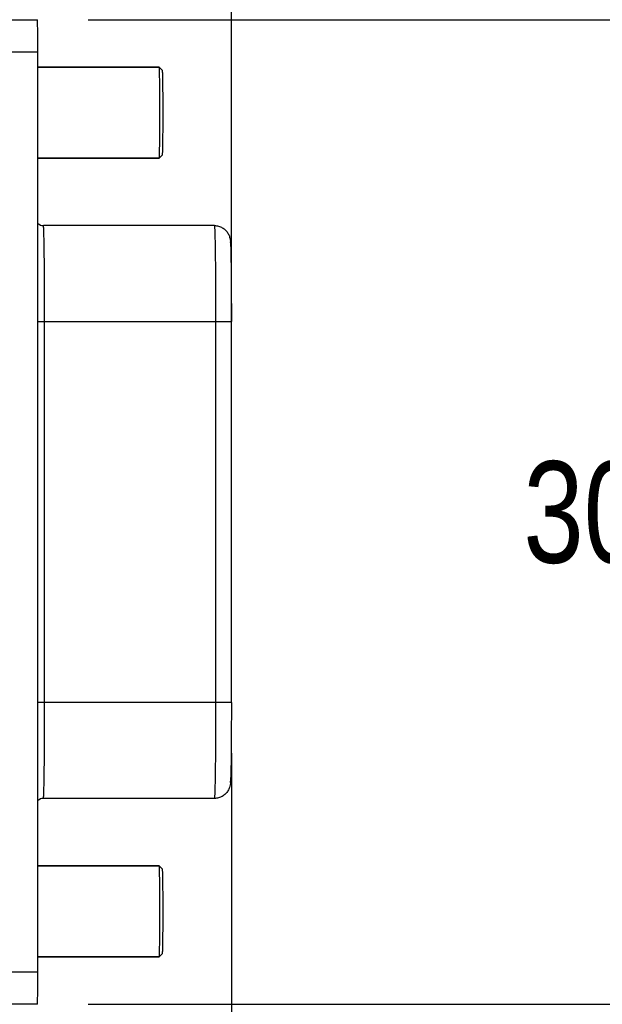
# Model space of a CAD drawing. Header units: inches. Extents: x 0 to 22, y 0 to 17.
# Tile 49 of 51: x 17.324 to 18.042, y 11.253 to 12.466. Entities that reach past the tile are written whole.
import ezdxf

# ---------------------------------------------------------------- set-up
doc = ezdxf.new("R2010")
doc.units = ezdxf.units.IN
doc.header["$LTSCALE"] = 1.21
doc.header["$MEASUREMENT"] = 0
doc.layers.get('0').update_dxf_attribs({"linetype": 'CONTINUOUS'})
doc.layers.add('02___PRT_ALL_AXES', color=7, linetype='CONTINUOUS')
doc.layers.add('DIMENSIONS', color=7, linetype='CONTINUOUS')
doc.styles.get("Standard").update_dxf_attribs({"font": 'txt', "width": 0.8})
doc.dimstyles.new('DIMSTYLE_1', dxfattribs={"dimtxt": 0.125, "dimasz": 0.18, "dimexe": 0.125, "dimexo": 0.0625, "dimgap": 0.0625, "dimtad": 0, "dimtih": 1, "dimtoh": 1, "dimdec": 3, "dimdsep": 46, "dimtxsty": 'STANDARD', "dimblk": '_FILLED', "dimblk1": '_FILLED', "dimblk2": '_FILLED', "dimcen": 0.09, "dimadec": 3, "dimazin": 2, "dimtp": 0.001, "dimtm": 0.001, "dimtfac": 1, "dimtdec": 3, "dimtofl": 0, "dimtmove": 0, "dimatfit": 3, "dimldrblk": '_FILLED', "dimfxl": 1, "dimtolj": 1, "dimarcsym": 0})
doc.dimstyles.new('DIMSTYLE_2', dxfattribs={"dimtxt": 0.125, "dimasz": 0.18, "dimexe": 0.125, "dimexo": 0.0625, "dimgap": 0.0625, "dimtad": 0, "dimtih": 1, "dimtoh": 1, "dimdsep": 46, "dimtxsty": 'STANDARD', "dimblk": '_FILLED', "dimblk1": '_FILLED', "dimblk2": '_FILLED', "dimcen": 0.09, "dimazin": 2, "dimtfac": 1, "dimtofl": 0, "dimtmove": 0, "dimatfit": 3, "dimldrblk": '_FILLED', "dimfxl": 1, "dimtolj": 1, "dimarcsym": 0})

# ---------------------------------------------------------------- blocks, each defined once
blk = doc.blocks.new('_FILLED')
at = {"color": 0, "linetype": 'BYBLOCK'}
blk.add_solid([(0, 0), (-1, 0.1736), (-1, -0.1736)], dxfattribs=at)
blk = doc.blocks.new('*D0')
at = {"layer": 'DIMENSIONS', "color": 2, "linetype": 'CONTINUOUS'}
for p, q in [((10.1291, 12.57), (10.1291, 13.6024)), ((17.5852, 11.6871), (17.5852, 13.6024)), ((10.1291, 13.4774), (12.7071, 13.4774)), ((17.5852, 13.4774), (14.6321, 13.4774))]:
    blk.add_line(p, q, dxfattribs=at)
at = {"layer": 'DIMENSIONS', "color": 2, "linetype": 'CONTINUOUS', "xscale": 0.18, "yscale": 0.18, "zscale": 0.18, "rotation": 180}
blk.add_blockref('_FILLED', (10.1291, 13.4774), dxfattribs=at)
at = {"layer": 'DIMENSIONS', "color": 2, "linetype": 'CONTINUOUS', "xscale": 0.18, "yscale": 0.18, "zscale": 0.18}
blk.add_blockref('_FILLED', (17.5852, 13.4774), dxfattribs=at)
at = {"layer": 'DIMENSIONS', "color": 2, "linetype": 'CONTINUOUS', "insert": (13.6696, 13.5399), "char_height": 0.125, "width": 1.8, "attachment_point": 2, "line_spacing_factor": 0.9}
blk.add_mtext('(1000.00 [39.370])', dxfattribs=at)
blk = doc.blocks.new('*D4')
at = {"layer": 'DIMENSIONS', "color": 2, "linetype": 'CONTINUOUS'}
for p, q in [((6.584, 11.7967), (6.584, 9.3307)), ((17.5852, 11.5621), (17.5852, 9.3307)), ((6.584, 9.4557), (11.1221, 9.4557)), ((17.5852, 9.4557), (13.0471, 9.4557))]:
    blk.add_line(p, q, dxfattribs=at)
at = {"layer": 'DIMENSIONS', "color": 2, "linetype": 'CONTINUOUS', "xscale": 0.18, "yscale": 0.18, "zscale": 0.18, "rotation": 180}
blk.add_blockref('_FILLED', (6.584, 9.4557), dxfattribs=at)
at = {"layer": 'DIMENSIONS', "color": 2, "linetype": 'CONTINUOUS', "xscale": 0.18, "yscale": 0.18, "zscale": 0.18}
blk.add_blockref('_FILLED', (17.5852, 9.4557), dxfattribs=at)
at = {"layer": 'DIMENSIONS', "color": 2, "linetype": 'CONTINUOUS', "insert": (12.0846, 9.5182), "char_height": 0.125, "width": 1.8, "attachment_point": 2, "line_spacing_factor": 0.9}
blk.add_mtext('(1090.06 [42.916])', dxfattribs=at)
blk = doc.blocks.new('*D5')
at = {"layer": 'DIMENSIONS', "color": 2, "linetype": 'CONTINUOUS'}
for p, q in [((17.4087, 12.4655), (18.4602, 12.4655)), ((18.3352, 12.4655), (18.3352, 11.9842)), ((18.3352, 11.2529), (18.3352, 11.7342)), ((17.4087, 11.2529), (18.4602, 11.2529))]:
    blk.add_line(p, q, dxfattribs=at)
at = {"layer": 'DIMENSIONS', "color": 2, "linetype": 'CONTINUOUS', "xscale": 0.18, "yscale": 0.18, "zscale": 0.18}
for p, rotation in [((18.3352, 12.4655), 90), ((18.3352, 11.2529), 270)]:
    blk.add_blockref('_FILLED', p, dxfattribs=dict(at, rotation=rotation))
at = {"layer": 'DIMENSIONS', "color": 2, "linetype": 'CONTINUOUS', "insert": (18.3352, 11.9217), "char_height": 0.125, "width": 1.225, "attachment_point": 2, "line_spacing_factor": 0.9}
blk.add_mtext('30.8{\\ftxt.shx;\\W1.000000;\\H0.125000; }[1.213]', dxfattribs=at)
blk = doc.blocks.new('*D10')
at = {"layer": 'DIMENSIONS', "color": 2, "linetype": 'CONTINUOUS'}
for p, q in [((17.5852, 11.5621), (17.5852, 10.0807)), ((15.9047, 11.2851), (15.9047, 10.0807)), ((15.9047, 10.2057), (15.5447, 10.2057)), ((17.5852, 10.2057), (17.9452, 10.2057))]:
    blk.add_line(p, q, dxfattribs=at)
at = {"layer": 'DIMENSIONS', "color": 2, "linetype": 'CONTINUOUS', "xscale": 0.18, "yscale": 0.18, "zscale": 0.18}
blk.add_blockref('_FILLED', (15.9047, 10.2057), dxfattribs=at)
at = {"layer": 'DIMENSIONS', "color": 2, "linetype": 'CONTINUOUS', "xscale": 0.18, "yscale": 0.18, "zscale": 0.18, "rotation": 180}
blk.add_blockref('_FILLED', (17.5852, 10.2057), dxfattribs=at)
at = {"layer": 'DIMENSIONS', "color": 2, "linetype": 'CONTINUOUS', "insert": (16.7449, 10.2682), "char_height": 0.125, "width": 1.325, "attachment_point": 2, "line_spacing_factor": 0.9}
blk.add_mtext('42.68{\\ftxt.shx;\\W1.000000;\\H0.125000; }[1.681]', dxfattribs=at)

msp = doc.modelspace()

# ---------------------------------------------------------------- linework, layer by layer
at = {"color": 7, "linetype": 'CONTINUOUS'}
for p, q in [((16.4374, 12.4655), (17.3462, 12.4655)), ((16.6637, 12.4262), (17.3467, 12.4262)), ((17.3467, 11.2923), (17.3467, 12.4262)), ((17.4964, 12.4072), (17.3467, 12.4072)), ((17.4964, 12.4072), (17.4964, 12.4072)), ((17.5003, 12.4032), (17.4964, 12.4072)), ((17.4966, 12.4055), (17.4964, 12.4072)), ((17.5003, 12.2991), (17.4964, 12.2952)), ((17.4964, 12.2952), (17.3467, 12.2952)), ((17.4964, 12.2952), (17.4966, 12.2968)), ((17.4964, 12.2952), (17.4964, 12.2952)), ((17.5642, 12.212), (17.3536, 12.212)), ((17.3467, 12.0939), (17.5852, 12.0939)), ((17.3551, 11.6246), (17.3551, 12.0939)), ((17.5657, 12.0939), (17.5657, 11.6246)), ((17.5852, 11.6246), (17.5852, 12.0939)), ((17.5852, 11.6246), (17.3467, 11.6246)), ((17.5642, 11.5065), (17.3536, 11.5065)), ((17.4964, 11.4233), (17.3467, 11.4233)), ((17.4964, 11.4233), (17.4964, 11.4233)), ((17.5003, 11.4194), (17.4964, 11.4233)), ((17.4966, 11.4217), (17.4964, 11.4233)), ((17.5003, 11.3153), (17.4964, 11.3113)), ((17.4964, 11.3113), (17.3467, 11.3113)), ((17.4964, 11.3113), (17.4966, 11.3129)), ((17.4964, 11.3113), (17.4964, 11.3113)), ((17.3467, 11.2923), (16.6637, 11.2923)), ((17.3462, 11.2529), (16.4374, 11.2529))]:
    msp.add_line(p, q, dxfattribs=at)
for centre, radius, start, end in [((17.3536, 12.2218), 0.00981, 225.6959, 270.0068), ((17.5057, 12.1865), 0.0785, 3.348, 3.9606), ((17.5116, 11.5315), 0.0727, 355.8336, 356.3939), ((17.4844, 11.5332), 0.0999, 356.4053, 356.8709), ((17.3536, 11.4967), 0.00981, 89.9903, 134.5775)]:
    msp.add_arc(centre, radius, start, end, dxfattribs=at)
for centre, start_param, end_param in [((17.3462, 12.4262), -1.570796, 0), ((17.3462, 11.2923), -3.141593, -1.570796)]:
    msp.add_ellipse(centre, major_axis=(0, 0.0394), ratio=0.013098, start_param=start_param, end_param=end_param, dxfattribs=at)
for points, knots in [([(17.4966, 12.2968), (17.4967, 12.2992), (17.4968, 12.3059), (17.497, 12.3179), (17.4971, 12.3336), (17.4971, 12.3512), (17.4971, 12.3688), (17.497, 12.3844), (17.4968, 12.3965), (17.4967, 12.4031), (17.4966, 12.4055)], [0, 0, 0, 0, 0.067572, 0.182431, 0.332027, 0.5, 0.667973, 0.817569, 0.932428, 1, 1, 1, 1]), ([(17.5003, 12.2991), (17.5004, 12.2991), (17.5004, 12.2993), (17.5004, 12.2995), (17.5004, 12.2998), (17.5005, 12.3005), (17.5005, 12.3017), (17.5006, 12.3034), (17.5007, 12.3056), (17.5007, 12.3083), (17.5008, 12.3113), (17.5008, 12.3161), (17.5009, 12.3228), (17.501, 12.3317), (17.501, 12.3412), (17.501, 12.3512), (17.501, 12.3611), (17.501, 12.3707), (17.5009, 12.3795), (17.5008, 12.3863), (17.5008, 12.391), (17.5007, 12.3941), (17.5007, 12.3967), (17.5006, 12.3989), (17.5005, 12.4007), (17.5005, 12.4018), (17.5004, 12.4025), (17.5004, 12.4029), (17.5004, 12.4031), (17.5004, 12.4032), (17.5003, 12.4032)], [0, 0, 0, 0, 0.000972, 0.003096, 0.006385, 0.010837, 0.023203, 0.040078, 0.0613, 0.086679, 0.115965, 0.148888, 0.224359, 0.310244, 0.403296, 0.5, 0.596704, 0.689756, 0.775641, 0.851112, 0.884035, 0.913321, 0.9387, 0.959922, 0.976797, 0.989163, 0.993615, 0.996904, 0.999028, 1, 1, 1, 1]), ([(17.3551, 12.0939), (17.3551, 12.1016), (17.3551, 12.113), (17.3551, 12.1281), (17.355, 12.1389), (17.3549, 12.1494), (17.3549, 12.1593), (17.3548, 12.1686), (17.3547, 12.1771), (17.3546, 12.1849), (17.3545, 12.1908), (17.3544, 12.1951), (17.3543, 12.198), (17.3542, 12.2006), (17.3542, 12.2029), (17.3541, 12.205), (17.354, 12.2068), (17.354, 12.2084), (17.3539, 12.2096), (17.3538, 12.2105), (17.3538, 12.2111), (17.3537, 12.2114), (17.3537, 12.2117), (17.3537, 12.2118), (17.3536, 12.2119), (17.3536, 12.212), (17.3536, 12.212)], [0, 0, 0, 0, 0.195008, 0.290175, 0.382523, 0.471195, 0.555341, 0.634133, 0.706822, 0.772701, 0.831148, 0.8574, 0.881587, 0.903655, 0.923547, 0.941212, 0.956612, 0.969714, 0.980484, 0.988893, 0.992209, 0.994931, 0.997061, 0.9986, 0.99956, 1, 1, 1, 1]), ([(17.5642, 12.212), (17.5659, 12.212), (17.5685, 12.2117), (17.5717, 12.2105), (17.5748, 12.209), (17.5783, 12.2064), (17.5809, 12.203), (17.5823, 12.2001), (17.5832, 12.1977), (17.5838, 12.195), (17.584, 12.193), (17.5841, 12.192)], [0, 0, 0, 0, 0.16466, 0.247144, 0.329584, 0.493739, 0.656065, 0.734674, 0.806728, 0.904293, 1, 1, 1, 1]), ([(17.5642, 12.212), (17.5642, 12.212), (17.5642, 12.2119), (17.5643, 12.2118), (17.5643, 12.2117), (17.5643, 12.2114), (17.5644, 12.2111), (17.5644, 12.2105), (17.5645, 12.2096), (17.5646, 12.2084), (17.5646, 12.2068), (17.5647, 12.205), (17.5648, 12.2029), (17.5649, 12.2006), (17.5649, 12.198), (17.565, 12.1951), (17.5651, 12.1908), (17.5652, 12.1849), (17.5653, 12.1771), (17.5654, 12.1686), (17.5655, 12.1593), (17.5656, 12.1494), (17.5656, 12.1389), (17.5657, 12.1281), (17.5657, 12.113), (17.5657, 12.1016), (17.5657, 12.0939)], [0, 0, 0, 0, 0.00044, 0.0014, 0.002939, 0.005069, 0.007791, 0.011107, 0.019516, 0.030286, 0.043388, 0.058788, 0.076453, 0.096345, 0.118413, 0.1426, 0.168852, 0.227299, 0.293178, 0.365867, 0.444659, 0.528805, 0.617477, 0.709825, 0.804992, 1, 1, 1, 1]), ([(17.5841, 12.1911), (17.5842, 12.1893), (17.5844, 12.1849), (17.5846, 12.1772), (17.5847, 12.1672), (17.5849, 12.1552), (17.585, 12.1415), (17.5851, 12.1208), (17.5852, 12.1048), (17.5852, 12.0939)], [0, 0, 0, 0, 0.056096, 0.135764, 0.239072, 0.363682, 0.506257, 0.66283, 1, 1, 1, 1]), ([(17.3536, 11.5065), (17.3536, 11.5065), (17.3536, 11.5065), (17.3537, 11.5066), (17.3537, 11.5068), (17.3537, 11.5071), (17.3538, 11.5074), (17.3538, 11.508), (17.3539, 11.5088), (17.354, 11.5101), (17.354, 11.5117), (17.3541, 11.5135), (17.3542, 11.5156), (17.3542, 11.5179), (17.3543, 11.5205), (17.3544, 11.5234), (17.3545, 11.5277), (17.3546, 11.5336), (17.3547, 11.5413), (17.3548, 11.5499), (17.3549, 11.5592), (17.3549, 11.5691), (17.355, 11.5795), (17.3551, 11.5904), (17.3551, 11.6055), (17.3551, 11.6169), (17.3551, 11.6246)], [0, 0, 0, 0, 0.00044, 0.0014, 0.002939, 0.005069, 0.007791, 0.011107, 0.019516, 0.030286, 0.043388, 0.058788, 0.076453, 0.096345, 0.118413, 0.1426, 0.168852, 0.227299, 0.293178, 0.365867, 0.444659, 0.528805, 0.617477, 0.709825, 0.804992, 1, 1, 1, 1]), ([(17.5657, 11.6246), (17.5657, 11.6169), (17.5657, 11.6055), (17.5657, 11.5904), (17.5656, 11.5795), (17.5656, 11.5691), (17.5655, 11.5592), (17.5654, 11.5499), (17.5653, 11.5413), (17.5652, 11.5336), (17.5651, 11.5277), (17.565, 11.5234), (17.5649, 11.5205), (17.5649, 11.5179), (17.5648, 11.5156), (17.5647, 11.5135), (17.5646, 11.5117), (17.5646, 11.5101), (17.5645, 11.5088), (17.5644, 11.508), (17.5644, 11.5074), (17.5643, 11.5071), (17.5643, 11.5068), (17.5643, 11.5066), (17.5642, 11.5065), (17.5642, 11.5065), (17.5642, 11.5065)], [0, 0, 0, 0, 0.195008, 0.290175, 0.382523, 0.471195, 0.555341, 0.634133, 0.706822, 0.772701, 0.831148, 0.8574, 0.881587, 0.903655, 0.923547, 0.941212, 0.956612, 0.969714, 0.980484, 0.988893, 0.992209, 0.994931, 0.997061, 0.9986, 0.99956, 1, 1, 1, 1]), ([(17.5852, 11.6246), (17.5852, 11.6138), (17.5851, 11.598), (17.585, 11.5775), (17.5849, 11.5639), (17.5848, 11.5519), (17.5846, 11.5419), (17.5844, 11.5341), (17.5842, 11.5296), (17.5841, 11.5278)], [0, 0, 0, 0, 0.33479, 0.490542, 0.632715, 0.757443, 0.861454, 0.942397, 1, 1, 1, 1]), ([(17.584, 11.5263), (17.584, 11.5253), (17.5838, 11.5232), (17.5829, 11.5196), (17.5811, 11.5157), (17.578, 11.5118), (17.5746, 11.5093), (17.5716, 11.5079), (17.5684, 11.5068), (17.5659, 11.5065), (17.5642, 11.5065)], [0, 0, 0, 0, 0.098409, 0.202752, 0.353537, 0.513687, 0.675381, 0.756552, 0.837784, 1, 1, 1, 1]), ([(17.4966, 11.3129), (17.4967, 11.3154), (17.4968, 11.322), (17.497, 11.334), (17.4971, 11.3497), (17.4971, 11.3673), (17.4971, 11.3849), (17.497, 11.4006), (17.4968, 11.4126), (17.4967, 11.4192), (17.4966, 11.4217)], [0, 0, 0, 0, 0.067572, 0.182431, 0.332027, 0.5, 0.667973, 0.817569, 0.932428, 1, 1, 1, 1]), ([(17.5003, 11.3153), (17.5004, 11.3153), (17.5004, 11.3154), (17.5004, 11.3156), (17.5004, 11.316), (17.5005, 11.3166), (17.5005, 11.3178), (17.5006, 11.3196), (17.5007, 11.3218), (17.5007, 11.3244), (17.5008, 11.3274), (17.5008, 11.3322), (17.5009, 11.339), (17.501, 11.3478), (17.501, 11.3574), (17.501, 11.3673), (17.501, 11.3773), (17.501, 11.3868), (17.5009, 11.3957), (17.5008, 11.4024), (17.5008, 11.4072), (17.5007, 11.4102), (17.5007, 11.4129), (17.5006, 11.4151), (17.5005, 11.4168), (17.5005, 11.418), (17.5004, 11.4187), (17.5004, 11.419), (17.5004, 11.4192), (17.5004, 11.4193), (17.5003, 11.4194)], [0, 0, 0, 0, 0.000972, 0.003096, 0.006385, 0.010837, 0.023203, 0.040078, 0.0613, 0.086679, 0.115965, 0.148888, 0.224359, 0.310244, 0.403296, 0.5, 0.596704, 0.689756, 0.775641, 0.851112, 0.884035, 0.913321, 0.9387, 0.959922, 0.976797, 0.989163, 0.993615, 0.996904, 0.999028, 1, 1, 1, 1])]:
    msp.add_open_spline(points, degree=3, knots=knots, dxfattribs=at)
at = {"layer": '02___PRT_ALL_AXES', "color": 7, "linetype": 'CONTINUOUS'}
for p, q in [((17.3467, 12.4072), (17.4964, 12.4072)), ((17.3467, 12.2952), (17.4964, 12.2952)), ((17.3467, 11.4233), (17.4964, 11.4233)), ((17.3467, 11.3113), (17.4964, 11.3113))]:
    msp.add_line(p, q, dxfattribs=at)

# ---------------------------------------------------------------- dimensions: what is measured, and where the dimension line sits
at = {"layer": 'DIMENSIONS', "color": 2, "linetype": 'CONTINUOUS'}
dim = msp.add_linear_dim(base=(17.5852, 13.4774), p1=(10.1291, 12.5075), p2=(17.5852, 11.6246), text='(1000.00 [39.370])', dimstyle='DIMSTYLE_1', dxfattribs=at)
dim.commit()
dim.dimension.update_dxf_attribs({"geometry": '*D0', "text_midpoint": (13.6696, 13.4774), "dimtype": 160})
for base, p1, p2, angle, picture, middle in [((18.3352, 11.2529), (17.3462, 12.4655), (17.3462, 11.2529), 270, '*D5', (18.3352, 11.8592)), ((15.9047, 10.2057), (17.5852, 11.6246), (15.9047, 11.3476), 180, '*D10', (16.7449, 10.2057))]:
    dim = msp.add_linear_dim(base=base, p1=p1, p2=p2, angle=angle, dimstyle='DIMSTYLE_2', dxfattribs=at)
    dim.commit()
    dim.dimension.update_dxf_attribs({"geometry": picture, "text_midpoint": middle, "dimtype": 160})
dim = msp.add_linear_dim(base=(6.584, 9.4557), p1=(17.5852, 11.6246), p2=(6.584, 11.8592), angle=180, text='(1090.06 [42.916])', dimstyle='DIMSTYLE_2', dxfattribs=at)
dim.commit()
dim.dimension.update_dxf_attribs({"geometry": '*D4', "text_midpoint": (12.0846, 9.4557), "dimtype": 160})

doc.saveas('drawing.dxf')
